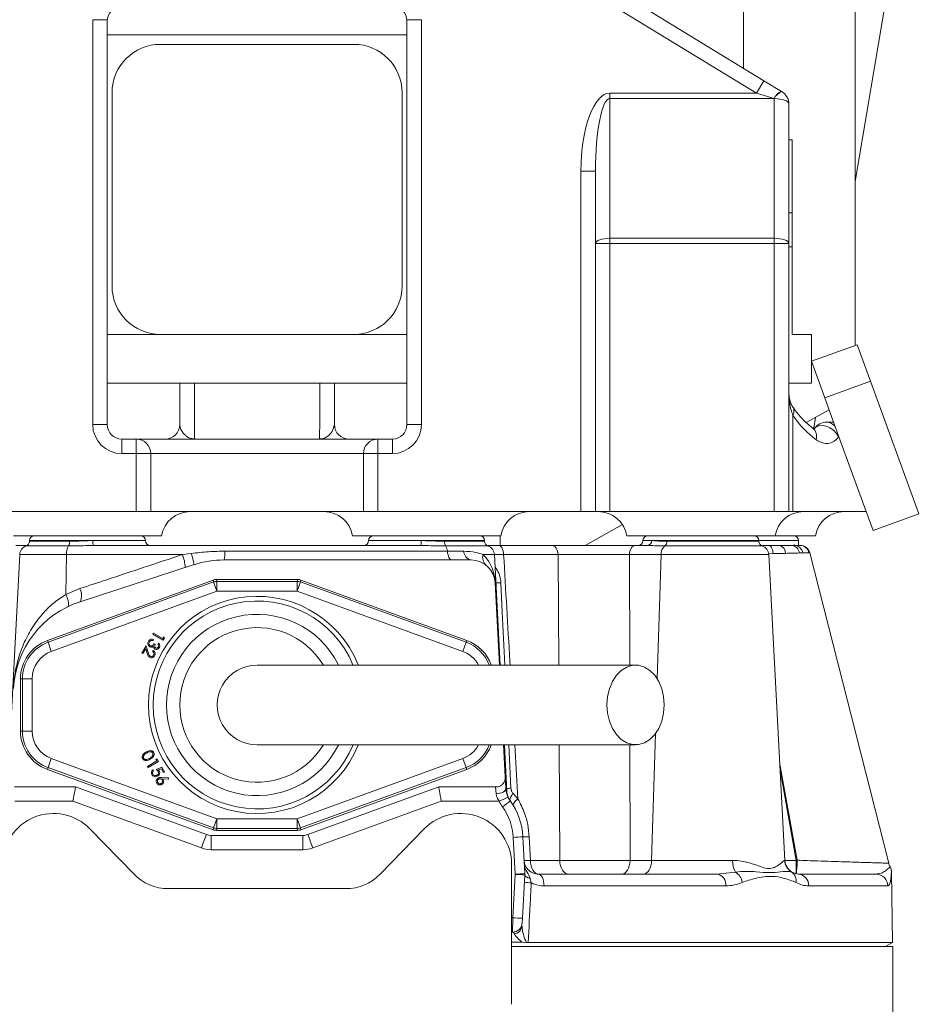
# Model space of a CAD drawing. Header units: millimetres. Extents: x 183 to 1625, y 82 to 1715.
# Tile 7 of 10: x 855 to 1043, y 979 to 1182. Entities that reach past the tile are written whole.
import ezdxf

# ---------------------------------------------------------------- set-up
doc = ezdxf.new("R2010")
doc.units = ezdxf.units.MM

msp = doc.modelspace()

# ---------------------------------------------------------------- linework, layer by layer
at = {"color": 7, "linetype": 'Continuous', "lineweight": 15}
for p, q in [((1027.44, 1149.02), (1058.7, 1335.25)), ((1027.44, 1295.89), (1027.44, 1115.09)), ((1004.3, 1172.44), (1004.3, 1254.17)), ((964.42, 1196.77), (1008.55, 1169.84)), ((1006.99, 1167.28), (962.86, 1194.2)), ((872.7, 1182.46), (869.7, 1182.46)), ((869.7, 1098.7), (869.7, 1182.46)), ((872.7, 1182.46), (872.7, 1098.7)), ((937.7, 1182.46), (934.7, 1182.46)), ((934.7, 1098.7), (934.7, 1182.46)), ((937.7, 1182.46), (937.7, 1098.7)), ((872.7, 1179.32), (934.7, 1179.32)), ((923.7, 1177.36), (883.7, 1177.36)), ((1008.55, 1169.84), (1006.99, 1167.28)), ((1012.21, 1167.62), (1008.55, 1169.84)), ((873.7, 1167.36), (873.7, 1127.36)), ((933.7, 1127.36), (933.7, 1167.36)), ((976.7, 1167.28), (976.7, 1166.17)), ((976.7, 1167.28), (1006.99, 1167.28)), ((1010.64, 1166.17), (1006.99, 1167.28)), ((1012.21, 1167.62), (1012.26, 1167.58)), ((976.7, 1166.17), (976.7, 1137.24)), ((1010.64, 1166.17), (976.7, 1166.17)), ((1010.7, 1166.13), (1010.64, 1166.17)), ((1010.7, 1137.24), (1010.7, 1166.13)), ((1013.7, 1165.02), (1013.7, 1136.13)), ((1014.36, 1157.6), (1013.7, 1157.6)), ((1014.36, 1157.6), (1014.36, 1142.51)), ((970.7, 1080.7), (970.7, 1151.13)), ((973.7, 1151.13), (970.7, 1151.13)), ((973.7, 1136.13), (973.7, 1151.13)), ((1013.7, 1142.51), (1014.36, 1142.51)), ((1014.36, 1135.49), (1014.36, 1142.51)), ((976.7, 1137.24), (976.7, 1136.13)), ((976.7, 1137.24), (1010.7, 1137.24)), ((1010.7, 1136.13), (1010.7, 1137.24)), ((976.7, 1136.13), (973.7, 1136.13)), ((973.7, 1080.7), (973.7, 1136.13)), ((1010.7, 1136.13), (976.7, 1136.13)), ((976.7, 1136.13), (976.7, 1080.7)), ((1013.7, 1136.13), (1010.7, 1136.13)), ((1010.7, 1080.7), (1010.7, 1136.13)), ((1013.7, 1136.13), (1013.7, 1080.7)), ((1013.7, 1135.49), (1014.36, 1135.49)), ((1014.36, 1117.36), (1014.36, 1135.49)), ((883.7, 1117.36), (872.7, 1117.36)), ((883.7, 1117.36), (923.7, 1117.36)), ((934.7, 1117.36), (923.7, 1117.36)), ((1018.38, 1117.36), (1014.36, 1117.36)), ((1018.38, 1107.3), (1018.38, 1117.36)), ((1027.84, 1115.23), (1018.38, 1111.79)), ((1027.84, 1115.23), (1030.59, 1107.67)), ((1018.38, 1111.79), (1021.14, 1104.23)), ((934.7, 1107.3), (872.7, 1107.3)), ((1018.38, 1107.3), (1013.7, 1107.3)), ((1030.59, 1107.67), (1021.14, 1104.23)), ((1030.59, 1107.67), (1040.57, 1080.26)), ((1021.14, 1104.23), (1022.97, 1099.2)), ((1014.55, 1100.6), (1014.55, 1080.7)), ((1022.04, 1101.75), (1017.31, 1099.13)), ((1018.87, 1097.96), (1019.24, 1100.2)), ((872.7, 1098.7), (869.7, 1098.7)), ((937.7, 1098.7), (934.7, 1098.7)), ((1021.51, 1099.2), (1022.97, 1099.2)), ((1021.69, 1099.2), (1021.67, 1099.2)), ((1022.97, 1099.2), (1023.3, 1098.3)), ((1023.3, 1098.3), (1024, 1096.37)), ((1024, 1096.37), (1024.06, 1096.2)), ((1024.06, 1096.2), (1024, 1096.2)), ((1029.7, 1080.7), (1024.06, 1096.2)), ((875.7, 1092.7), (875.7, 1095.7)), ((875.7, 1095.7), (878.7, 1095.7)), ((878.7, 1092.7), (878.7, 1095.7)), ((878.7, 1095.7), (928.7, 1095.7)), ((928.7, 1092.7), (928.7, 1095.7)), ((928.7, 1095.7), (931.7, 1095.7)), ((931.7, 1092.7), (931.7, 1095.7)), ((878.7, 1092.7), (875.7, 1092.7)), ((878.7, 1092.7), (881.7, 1092.7)), ((878.7, 1080.7), (878.7, 1092.7)), ((881.7, 1092.7), (881.7, 1080.7)), ((925.7, 1092.7), (881.7, 1092.7)), ((925.7, 1092.7), (928.7, 1092.7)), ((925.7, 1080.7), (925.7, 1092.7)), ((928.7, 1092.7), (928.7, 1080.7)), ((931.7, 1092.7), (928.7, 1092.7)), ((878.7, 1080.7), (836.7, 1080.7)), ((881.7, 1080.7), (878.7, 1080.7)), ((881.7, 1080.7), (925.7, 1080.7)), ((928.7, 1080.7), (925.7, 1080.7)), ((970.7, 1080.7), (928.7, 1080.7)), ((973.7, 1080.7), (970.7, 1080.7)), ((976.7, 1080.7), (973.7, 1080.7)), ((1010.7, 1080.7), (976.7, 1080.7)), ((1013.7, 1080.7), (1010.7, 1080.7)), ((1014.55, 1080.7), (1013.7, 1080.7)), ((1029.7, 1080.7), (1014.55, 1080.7)), ((1029.7, 1080.7), (1031.12, 1076.81)), ((1040.57, 1080.26), (1031.12, 1076.81)), ((979.29, 1078), (971.56, 1073.7)), ((883.95, 1075.7), (853.3, 1075.7)), ((954.1, 1075.7), (923.45, 1075.7)), ((954, 1073.7), (954, 1075.7)), ((1010.85, 1075.7), (980.2, 1075.7)), ((1019.2, 1075.7), (1010.85, 1075.7)), ((864.71, 1073.6), (855.95, 1073.6)), ((856.63, 1074.7), (856.63, 1074.55)), ((869.75, 1074.7), (856.63, 1074.7)), ((856.63, 1074.55), (864.92, 1074.55)), ((869.75, 1074.7), (875.68, 1074.7)), ((869.85, 1073.7), (937.55, 1073.7)), ((875.68, 1074.7), (880.63, 1074.7)), ((926.77, 1074.7), (937.65, 1074.7)), ((950.19, 1074.7), (937.65, 1074.7)), ((942.48, 1074.55), (950.77, 1074.55)), ((951.45, 1073.6), (942.69, 1073.6)), ((950.77, 1074.7), (950.19, 1074.7)), ((950.77, 1074.55), (950.77, 1074.7)), ((953.64, 1073.7), (964.68, 1073.7)), ((981.91, 1073.7), (984.48, 1073.7)), ((983.52, 1074.7), (985.33, 1074.7)), ((1007.52, 1074.7), (985.33, 1074.7)), ((1008.2, 1073.6), (988.07, 1073.6)), ((988.47, 1074.55), (1007.52, 1074.55)), ((1007.52, 1074.55), (1007.52, 1074.7)), ((1015.7, 1074.7), (1007.52, 1074.7)), ((1008.02, 1073.7), (1009.56, 1073.7)), ((1009.56, 1073.7), (1011.74, 1073.7)), ((1011.74, 1073.7), (1014.23, 1073.7)), ((1014.23, 1073.7), (1014.84, 1073.7)), ((1014.8, 1073.7), (1014.83, 1073.9)), ((1014.84, 1073.7), (1015.96, 1073.7)), ((1015.7, 1073.7), (1015.7, 1074.7)), ((854.59, 1071.81), (852.12, 1024.61)), ((864.29, 1071.81), (854.59, 1071.81)), ((864.29, 1071.81), (864.16, 1063.57)), ((888.24, 1071.81), (864.29, 1071.81)), ((888.24, 1071.81), (890.08, 1072.05)), ((897.01, 1072.5), (943.06, 1072.5)), ((943.06, 1072.5), (946.44, 1072.5)), ((952.81, 1071.81), (950.44, 1071.81)), ((954.7, 1071.81), (952.81, 1071.82)), ((954.01, 1048.95), (952.81, 1071.81)), ((965.97, 1071.81), (954.7, 1071.81)), ((966.1, 1048.95), (965.97, 1071.81)), ((987.27, 1071.81), (980.74, 1071.81)), ((980.74, 1071.81), (980.79, 1048.95)), ((987.27, 1071.81), (986.48, 1046.11)), ((1009.56, 1071.81), (987.27, 1071.81)), ((1010.46, 1072), (1009.51, 1071.97)), ((1012.87, 1008.55), (1009.56, 1071.81)), ((1013, 1072.06), (1010.46, 1072)), ((1016.59, 1072.16), (1015.89, 1072.14)), ((1018.02, 1072.2), (1017.88, 1072.19)), ((1034.36, 1007.98), (1018.02, 1072.2)), ((890.69, 1069.73), (867.1, 1062.06)), ((947.95, 1070.7), (896.87, 1070.7)), ((894.63, 1066.53), (860.31, 1054.04)), ((860.45, 1053.67), (894.7, 1066.14)), ((894.7, 1066.14), (894.63, 1066.53)), ((894.7, 1066.14), (895.38, 1064.26)), ((895.31, 1066.65), (895.38, 1066.26)), ((895.31, 1066.65), (912.09, 1066.65)), ((895.38, 1066.26), (912.02, 1066.26)), ((895.38, 1066.26), (895.38, 1064.26)), ((912.02, 1066.26), (912.09, 1066.65)), ((912.02, 1066.26), (912.02, 1064.26)), ((912.02, 1064.26), (912.7, 1066.14)), ((912.77, 1066.53), (912.7, 1066.14)), ((912.7, 1066.14), (946.95, 1053.67)), ((947.09, 1054.04), (912.77, 1066.53)), ((953.84, 1048.95), (952.95, 1065.97)), ((895.38, 1064.26), (861.13, 1051.79)), ((864.16, 1063.57), (867.03, 1064.76)), ((912.02, 1064.26), (895.38, 1064.26)), ((946.27, 1051.79), (912.02, 1064.26)), ((882.13, 1055.35), (882.25, 1055.56)), ((884.29, 1054.1), (882.13, 1055.35)), ((882.25, 1055.56), (884.21, 1054.43)), ((860.31, 1054.04), (860.45, 1053.67)), ((860.45, 1053.67), (861.13, 1051.79)), ((882.25, 1054.22), (882.13, 1054.01)), ((882.43, 1053.32), (882.63, 1053.21)), ((883.17, 1053.31), (883.3, 1053.53)), ((884.21, 1054.43), (884.4, 1054.77)), ((884.54, 1054.52), (884.29, 1054.1)), ((884.4, 1054.77), (884.54, 1054.52)), ((946.27, 1051.79), (946.95, 1053.67)), ((947.09, 1054.04), (946.95, 1053.67)), ((879.87, 1051.44), (880.72, 1052.91)), ((880.08, 1051.32), (879.87, 1051.44)), ((880.66, 1052.32), (880.08, 1051.32)), ((880.93, 1051.44), (880.66, 1052.32)), ((880.72, 1052.91), (881.14, 1051.57)), ((882.06, 1051.79), (882.18, 1052)), ((854.75, 1035.31), (854.75, 1046.1)), ((854.75, 1046.1), (855.15, 1046.1)), ((855.15, 1035.31), (855.15, 1046.1)), ((855.15, 1046.1), (857.15, 1046.1)), ((857.15, 1046.1), (857.15, 1035.31)), ((854.75, 1035.31), (855.15, 1035.31)), ((855.15, 1035.31), (857.15, 1035.31)), ((986.13, 1034.78), (985.32, 1008.55)), ((955.05, 1025.81), (954.7, 1032.45)), ((954.73, 1032.45), (955.08, 1025.81)), ((955.38, 1022.71), (954.87, 1032.45)), ((955.77, 1032.45), (956.22, 1023.46)), ((957, 1032.45), (957.66, 1021.27)), ((966.31, 1008.55), (966.19, 1032.45)), ((980.82, 1032.45), (980.86, 1008.55)), ((860.45, 1027.74), (861.13, 1029.62)), ((861.13, 1029.62), (895.38, 1017.15)), ((881.01, 1028), (882.97, 1029.12)), ((883.3, 1029.03), (881.14, 1027.78)), ((882.97, 1029.12), (882.77, 1029.46)), ((882.77, 1029.46), (883.06, 1029.46)), ((883.06, 1029.46), (883.3, 1029.03)), ((912.02, 1017.15), (946.27, 1029.62)), ((946.27, 1029.62), (946.95, 1027.74)), ((860.31, 1027.37), (860.45, 1027.74)), ((860.31, 1027.37), (894.63, 1014.88)), ((894.7, 1015.27), (860.45, 1027.74)), ((881.14, 1027.78), (881.01, 1028)), ((882.13, 1027.28), (882.26, 1027.06)), ((882.82, 1027.38), (884.01, 1027.8)), ((883.9, 1027.52), (883.25, 1027.29)), ((884.35, 1026.75), (883.9, 1027.52)), ((884.01, 1027.8), (884.55, 1026.87)), ((884.55, 1026.87), (884.35, 1026.75)), ((946.95, 1027.74), (912.7, 1015.27)), ((912.77, 1014.88), (947.09, 1027.37)), ((947.09, 1027.37), (946.95, 1027.74)), ((1011.83, 1028.47), (1015.4, 1008.58)), ((1015.21, 1008.54), (1011.89, 1027.26)), ((883.99, 1025.7), (885.35, 1025.61)), ((885.34, 1025.36), (884.11, 1025.44)), ((885.35, 1025.61), (885.34, 1025.36)), ((955.05, 1025.81), (955.17, 1023.48)), ((955.08, 1025.75), (955.2, 1023.48)), ((866.13, 1023.74), (853.53, 1023.74)), ((893.2, 1013.89), (866.13, 1023.74)), ((941.27, 1023.74), (914.2, 1013.89)), ((953.48, 1023.74), (941.27, 1023.74)), ((953.18, 1022.32), (953.05, 1023.74)), ((865.6, 1020.79), (853.6, 1020.79)), ((892.18, 1011.12), (865.6, 1020.79)), ((941.79, 1020.79), (915.22, 1011.12)), ((953.8, 1020.79), (941.79, 1020.79)), ((956.69, 1022.41), (957.66, 1021.27)), ((894.7, 1015.27), (895.38, 1017.15)), ((895.38, 1017.15), (912.02, 1017.15)), ((895.38, 1017.15), (895.38, 1015.15)), ((912.02, 1017.15), (912.7, 1015.27)), ((912.02, 1017.15), (912.02, 1015.15)), ((878.18, 1005.74), (869.13, 1015.06)), ((894.63, 1014.88), (894.7, 1015.27)), ((895.38, 1015.15), (895.31, 1014.76)), ((912.09, 1014.76), (895.31, 1014.76)), ((912.02, 1015.15), (895.38, 1015.15)), ((912.09, 1014.76), (912.02, 1015.15)), ((912.7, 1015.27), (912.77, 1014.88)), ((938.27, 1015.06), (929.22, 1005.74)), ((913.17, 1013.7), (894.23, 1013.7)), ((894.23, 1013.7), (894.23, 1010.76)), ((913.17, 1013.7), (913.17, 1010.76)), ((957.08, 1005.7), (956.68, 1013.3)), ((958.68, 1013.44), (959.08, 1005.84)), ((959.98, 1013.44), (960.24, 1008.55)), ((913.17, 1010.76), (894.23, 1010.76)), ((960.24, 1008.55), (966.31, 1008.55)), ((980.86, 1008.55), (985.32, 1008.55)), ((985.32, 1008.55), (1002.09, 1008.55)), ((1012.83, 1008.55), (1012.87, 1008.55)), ((1012.92, 1008.54), (1015.21, 1008.54)), ((956.36, 980.64), (956.36, 1007.72)), ((956.61, 996.65), (957.08, 1005.64)), ((959.08, 1005.57), (958.61, 996.58)), ((960.22, 1004.79), (960.42, 1003.9)), ((961.93, 1005.7), (998.84, 1005.7)), ((998.84, 1005.7), (1002.65, 1006.12)), ((1014.3, 1006.12), (1014.72, 1005.99)), ((1014.72, 1005.99), (1015.64, 1005.7)), ((1015.64, 1005.7), (1031.71, 1005.7)), ((1035.18, 991.56), (1034.93, 1006.13)), ((922.03, 1002.7), (885.37, 1002.7)), ((1000.69, 1003.25), (963.06, 1003.25)), ((1034.2, 1003.25), (1017.81, 1003.25)), ((956.36, 996.65), (956.61, 996.65)), ((956.56, 993.7), (956.61, 996.65)), ((958.61, 996.58), (958.56, 995.6)), ((956.56, 993.7), (956.36, 993.7)), ((956.36, 991.66), (958.46, 991.66)), ((1035.2, 990.7), (956.36, 990.7)), ((959.36, 991.59), (958.46, 991.66)), ((959.78, 991.56), (1035.18, 991.56)), ((1033.7, 990.7), (1035.18, 991.56)), ((1035.2, 962.7), (1035.2, 990.7))]:
    msp.add_line(p, q, dxfattribs=at)
at = {"color": 7, "linetype": 'Continuous', "lineweight": 15, "flags": 128}
for points in [[(1013.7, 1165.02), (1013.64, 1165.24), (1013.47, 1165.45), (1013.19, 1165.64), (1012.82, 1165.81), (1012.37, 1165.95), (1011.85, 1166.05), (1011.28, 1166.11), (1010.7, 1166.13)], [(973.7, 1136.13), (973.76, 1136.34), (973.93, 1136.55), (974.21, 1136.75), (974.58, 1136.91), (975.03, 1137.05), (975.55, 1137.16), (976.11, 1137.22), (976.7, 1137.24)], [(1013.7, 1136.13), (1013.64, 1136.34), (1013.47, 1136.55), (1013.19, 1136.75), (1012.82, 1136.91), (1012.37, 1137.05), (1011.85, 1137.16), (1011.28, 1137.22), (1010.7, 1137.24)], [(1024, 1096.2), (1023.57, 1096.89), (1022.96, 1097.52), (1022.21, 1098.03), (1021.41, 1098.37), (1020.61, 1098.52), (1019.89, 1098.46), (1019.32, 1098.19), (1019.04, 1097.9)], [(954.7, 1071.81), (954.67, 1072.18), (954.6, 1072.54), (954.5, 1072.87), (954.37, 1073.16), (954.21, 1073.39), (954.03, 1073.56), (953.84, 1073.67), (953.64, 1073.7)], [(965.97, 1071.81), (965.93, 1072.18), (965.85, 1072.54), (965.73, 1072.87), (965.57, 1073.16), (965.38, 1073.39), (965.16, 1073.56), (964.92, 1073.67), (964.68, 1073.7)], [(980.74, 1071.81), (980.77, 1072.18), (980.84, 1072.54), (980.95, 1072.87), (981.1, 1073.16), (981.28, 1073.39), (981.47, 1073.56), (981.69, 1073.67), (981.91, 1073.7)], [(1009.56, 1073.7), (1009.72, 1073.67), (1009.88, 1073.58), (1010.02, 1073.43), (1010.15, 1073.22), (1010.27, 1072.96), (1010.36, 1072.67), (1010.42, 1072.34), (1010.46, 1072)], [(943.91, 1070.7), (943.78, 1070.74), (943.64, 1070.83), (943.52, 1070.98), (943.4, 1071.19), (943.29, 1071.46), (943.2, 1071.77), (943.12, 1072.12), (943.06, 1072.5)], [(952.98, 1065.97), (953.29, 1059.97), (953.87, 1048.95)], [(954.13, 1065.96), (954.42, 1059.97), (954.96, 1048.95)], [(864.54, 1061.03), (864.64, 1061.13), (864.7, 1061.31), (864.71, 1061.56), (864.68, 1061.87), (864.61, 1062.24), (864.5, 1062.66), (864.34, 1063.11), (864.16, 1063.57)], [(987.93, 1040.7), (987.8, 1038.99), (987.42, 1037.35), (986.8, 1035.86), (985.97, 1034.57), (984.97, 1033.56), (983.84, 1032.86), (982.63, 1032.5), (981.39, 1032.5), (980.18, 1032.86), (979.05, 1033.56), (978.04, 1034.57), (977.22, 1035.86), (976.6, 1037.35), (976.21, 1038.99), (976.08, 1040.7), (976.21, 1042.42), (976.6, 1044.06), (977.22, 1045.55), (978.04, 1046.84), (979.05, 1047.85), (980.18, 1048.55), (981.39, 1048.91), (982.63, 1048.91), (983.84, 1048.55), (984.97, 1047.85), (985.97, 1046.84), (986.8, 1045.55), (987.42, 1044.06), (987.8, 1042.42), (987.93, 1040.7)], [(955.01, 1025.34), (955.03, 1025.44), (955.05, 1025.84)], [(955.17, 1023.48), (955.15, 1023.27), (955.04, 1023.06), (954.86, 1022.87), (954.61, 1022.69), (954.3, 1022.54), (953.95, 1022.43), (953.57, 1022.35), (953.18, 1022.32)], [(956.1, 1020.83), (956.04, 1020.96), (956.01, 1021.11), (956.03, 1021.29), (956.09, 1021.49), (956.18, 1021.7), (956.32, 1021.93), (956.49, 1022.17), (956.69, 1022.41)], [(956.71, 1019.89), (956.68, 1020), (956.7, 1020.13), (956.75, 1020.28), (956.86, 1020.45), (957, 1020.64), (957.19, 1020.84), (957.41, 1021.05), (957.66, 1021.27)], [(960.24, 1008.55), (960.28, 1007.99), (960.39, 1007.45), (960.55, 1006.96), (960.76, 1006.53), (961.02, 1006.18), (961.3, 1005.92), (961.61, 1005.76), (961.93, 1005.7)], [(968.19, 1005.7), (967.83, 1005.76), (967.49, 1005.92), (967.17, 1006.18), (966.89, 1006.53), (966.66, 1006.96), (966.48, 1007.45), (966.36, 1007.99), (966.31, 1008.55)], [(979.1, 1005.7), (979.43, 1005.76), (979.76, 1005.92), (980.05, 1006.18), (980.32, 1006.53), (980.53, 1006.96), (980.7, 1007.45), (980.81, 1007.99), (980.86, 1008.55)], [(983.56, 1005.7), (983.9, 1005.76), (984.22, 1005.92), (984.51, 1006.18), (984.78, 1006.53), (985, 1006.96), (985.16, 1007.45), (985.28, 1007.99), (985.32, 1008.55)], [(959.08, 1005.57), (959.09, 1005.47), (959.15, 1005.36), (959.24, 1005.25), (959.37, 1005.15), (959.54, 1005.05), (959.74, 1004.95), (959.96, 1004.87), (960.22, 1004.79)], [(961.93, 1005.7), (962.15, 1005.66), (962.36, 1005.52), (962.55, 1005.29), (962.72, 1004.99), (962.87, 1004.62), (962.97, 1004.19), (963.04, 1003.73), (963.06, 1003.25)]]:
    msp.add_lwpolyline(points, dxfattribs=at)
at = {"color": 7, "linetype": 'Continuous', "lineweight": 15}
for centre, radius, start, end in [((875.7, 1182.2), 3, 90, 180), ((931.7, 1182.2), 3, 0, 90), ((883.7, 1167.36), 10, 90, 180), ((923.7, 1167.36), 10, 0, 90), ((1013.1, 1165.09), 2.68, 109.4204, 156.1897), ((1013.15, 1165.05), 2.68, 109.4204, 156.1897), ((1010.7, 1165.02), 3, 0, 58.6168), ((883.7, 1127.36), 10, 180, 270), ((923.7, 1127.36), 10, 270, 0), ((1013.08, 1101.44), 1.69, 330.3818, 31.2659), ((875.7, 1098.7), 6, 180, 270), ((875.7, 1098.7), 3, 180, 270), ((884.7, 1098.7), 3, 270, 0), ((922.7, 1098.7), 3, 180, 270), ((931.7, 1098.7), 6, 270, 0), ((931.7, 1098.7), 3, 270, 0), ((1017.17, 1096.28), 2.26, 342.5315, 50.1927), ((1021.51, 1096.2), 3, 90, 145.7179), ((1021.46, 1096.9), 2.31, 37.3021, 88.7292), ((1020.39, 1096.2), 3.61, 359.9998, 2.6361), ((878.7, 1092.7), 3, 0, 90), ((928.7, 1092.7), 3, 90, 180), ((889.87, 1074.7), 6, 90, 170.4059), ((917.53, 1074.7), 6, 9.5941, 90), ((960.01, 1074.7), 6, 90, 170.4059), ((974.28, 1074.7), 6, 9.5941, 90), ((1016.76, 1074.7), 6, 90, 170.4059), ((1025.12, 1074.7), 6, 90, 170.4059), ((857.63, 1074.7), 1, 90, 180), ((879.63, 1074.7), 1, 0, 90), ((927.77, 1074.7), 1, 90, 180), ((949.77, 1074.7), 1, 0, 90), ((984.52, 1074.7), 1, 90, 180), ((1006.52, 1074.7), 1, 0, 90), ((1014.7, 1074.7), 1, 0, 90), ((856.59, 1071.7), 2, 108.6964, 177), ((855.63, 1074.55), 1, 288.6964, 0), ((867.45, 1072.01), 3.17, 149.9513, 183.6922), ((863.27, 1074.41), 1.65, 330.4006, 4.6034), ((872.49, 1074.46), 2.75, 174.8227, 195.8977), ((881.63, 1074.7), 1, 180, 270), ((925.77, 1074.7), 1, 270, 0), ((934.91, 1074.46), 2.75, 344.1023, 5.1773), ((944.13, 1074.41), 1.65, 175.3966, 209.5994), ((940.85, 1072.37), 2.21, 3.4898, 33.71), ((951.77, 1074.55), 1, 180, 251.3036), ((950.81, 1071.7), 2, 3, 71.3036), ((982.52, 1074.7), 1, 270, 0), ((984.4, 1074.64), 0.934, 275.0247, 4.2678), ((989.41, 1071.93), 2.14, 128.8149, 183.1711), ((987.37, 1074.45), 1.1, 309.2809, 4.9968), ((1008.52, 1074.55), 1, 180, 251.3036), ((1007.56, 1071.7), 2, 3, 71.3036), ((1011.39, 1072.13), 1.61, 357.6014, 77.3667), ((1014.11, 1071.92), 1.79, 7.0329, 86.1797), ((1014.77, 1071.86), 1.85, 9.4217, 87.639), ((1015.95, 1071.72), 1.98, 13.8106, 89.8044), ((1016.08, 1071.7), 2, 14.2754, 90), ((881.87, 1069.07), 6.93, 0.3516, 23.2721), ((878.92, 1067.88), 11.91, 8.9132, 20.512), ((889.88, 1072.17), 7.14, 348.1488, 2.6798), ((948.42, 1072.64), 1.99, 183.7915, 256.5264), ((952.52, 1071.22), 2.16, 164.0518, 227.7296), ((896.87, 1050.7), 20, 90, 108), ((947.95, 1065.7), 5, 3, 90), ((895.38, 1064.26), 2, 90.007, 109.993), ((912.02, 1064.26), 2, 70.007, 89.993), ((952.96, 1066.18), 0.218, 266.2135, 273.7865), ((953.44, 1083.46), 17.52, 268.9406, 272.2574), ((864.36, 1063.34), 3.02, 334.9594, 27.9351), ((873.28, 1043.04), 20, 108, 177), ((903.7, 1040.7), 22.47, 21.7092, 338.2878), ((903.7, 1040.7), 21.5, 22.7256, 180), ((903.7, 1040.7), 18.75, 26.2842, 180), ((903.7, 1040.7), 16, 31.3375, 180), ((863.2, 1046.1), 8.45, 110, 180), ((863.2, 1046.1), 8.05, 110, 180), ((944.2, 1046.1), 8.05, 20.8997, 70), ((944.2, 1046.1), 8.45, 19.8745, 70), ((863.2, 1046.1), 6.05, 110, 180), ((944.2, 1046.1), 6.05, 28.6342, 70), ((903.7, 1040.7), 8.25, 90, 270.0653), ((903.7, 1040.7), 21.5, 180, 337.3513), ((903.7, 1040.7), 18.75, 180, 333.7335), ((903.7, 1040.7), 16, 180, 328.5762), ((863.2, 1035.31), 8.45, 180, 250), ((863.2, 1035.31), 8.05, 180, 250), ((863.2, 1035.31), 6.05, 180, 250), ((944.2, 1035.31), 6.05, 290, 331.4391), ((944.2, 1035.31), 8.05, 290, 339.1525), ((944.2, 1035.31), 8.45, 290, 340.1255), ((955.66, 1040.35), 16.9, 268.9408, 271.9015), ((941.02, 1049.95), 31.84, 293.6785, 297.3046), ((960.17, 1023.7), 7, 204.5889, 215.4995), ((934.16, 1048.99), 35.69, 304.6835, 307.9273), ((960.17, 1023.74), 5, 204.5889, 215.4995), ((944.7, 1012.7), 14, 3, 35.4995), ((944.7, 1012.67), 12, 3, 35.4995), ((861.57, 1007.72), 10.53, 44.1798, 180), ((945.83, 1007.72), 10.53, 0, 135.8202), ((895.38, 1017.15), 2, 250.007, 269.993), ((912.02, 1017.15), 2, 270.007, 289.993), ((1007.9, 969.78), 122.88, 158.9643, 160.3403), ((894.23, 1016.7), 3, 250, 270), ((913.17, 1016.7), 3, 270, 290), ((799.5, 969.78), 122.88, 19.6597, 21.0357), ((955.68, 1042.03), 28.75, 272.0024, 275.9927), ((959.33, 1021.83), 8.42, 265.5593, 274.4407), ((894.23, 1016.76), 6, 250, 270), ((913.17, 1016.76), 6, 270, 290), ((959.59, 1016.93), 8.4, 265.5614, 274.4386), ((1007.08, 1008.42), 5, 178.5076, 207.4265), ((1015.82, 1008.7), 3, 182.9639, 239.5235), ((1015.87, 1008.7), 3, 183, 247.297), ((1005.23, 1007.88), 10.19, 347.6511, 3.9074), ((921.15, 1007.86), 94.06, 358.6877, 0.4172), ((1005.58, 1062.98), 55.28, 280.0275, 280.2273), ((1037.27, 1008.7), 3, 194.0242, 208.4096), ((885.37, 1012.73), 10.03, 224.1798, 270), ((922.03, 1012.73), 10.03, 270, 315.8202), ((956.08, 1034.43), 28.75, 272.0024, 275.9927), ((956.58, 1005.67), 0.5, 357, 3), ((959.08, 1034.26), 28.68, 266.003, 269.9958), ((956.58, 1005.7), 2.5, 357, 3), ((998.47, 1003.5), 2.24, 353.5324, 80.3407), ((1001.01, 1003.46), 3.12, 9.9525, 58.3321), ((1013.09, 1004.39), 2.11, 349.3942, 54.9824), ((1015.47, 1003.36), 2.35, 357.1815, 85.8066), ((1031.71, 1003.21), 2.49, 0.8251, 89.832), ((960.5, 1010.41), 6.51, 256.6814, 269.2757), ((958.61, 1025.27), 28.68, 266.003, 269.9958), ((956.56, 995.7), 2, 270, 357), ((956.7, 995.15), 1.83, 276.7669, 354.4534), ((903.7, 980.64), 52.66, 357.9714, 0)]:
    msp.add_arc(centre, radius, start, end, dxfattribs=at)
for centre, major_axis, ratio, start_param, end_param in [((976.7, 1151.13), (0, -16.16), 0.371391, 3.141593, 4.712389), ((976.7, 1151.13), (0, 15.04), 0.199451, 0, 1.570796), ((1027.67, 1120.7), (0, 28), 0.673077, 2.371547, 2.682763), ((895.31, 1064.65), (0.35, -1.97), 0.999647, 2.96712, 3.316065), ((912.09, 1064.65), (-0.35, -1.97), 0.999647, 2.96712, 3.316065), ((865.6, 1020.74), (0.53, 3), 0.002985, 0, 1.553869), ((941.79, 1020.74), (-0.53, 3), 0.002985, 4.729316, 6.283185), ((895.31, 1016.76), (0.35, 1.97), 0.999647, 2.96712, 3.316065), ((912.09, 1016.76), (-0.35, 1.97), 0.999647, 2.96712, 3.316065)]:
    msp.add_ellipse(centre, major_axis=major_axis, ratio=ratio, start_param=start_param, end_param=end_param, dxfattribs=at)
for points, knots in [([(887.7, 1098.7), (887.7, 1100.1), (887.7, 1102.55), (887.7, 1105.62), (887.7, 1107.17), (887.7, 1107.3)], [0, 0, 0, 0, 0.547288, 0.962179, 1, 1, 1, 1]), ([(890.73, 1107.3), (890.73, 1107.15), (890.74, 1105.77), (890.74, 1103.49), (890.75, 1100.61), (890.75, 1098.34), (890.76, 1096.55), (890.76, 1096.01), (890.76, 1095.73)], [0, 0, 0, 0, 0.0229794, 0.2102223, 0.4028977, 0.5900969, 0.7827274, 1, 1, 1, 1]), ([(916.64, 1095.73), (916.64, 1096.1), (916.64, 1096.73), (916.65, 1098.82), (916.65, 1101.22), (916.66, 1104.06), (916.66, 1106.25), (916.67, 1107.3)], [0, 0, 0, 0, 0.263807, 0.451031, 0.643685, 0.830915, 1, 1, 1, 1]), ([(919.7, 1107.3), (919.7, 1107.21), (919.7, 1105.66), (919.7, 1102.58), (919.7, 1100.1), (919.7, 1098.7)], [0, 0, 0, 0, 0.0261971, 0.4529427, 1, 1, 1, 1]), ([(1014.55, 1100.6), (1014.4, 1101.02), (1014.01, 1102.09), (1013.75, 1103.97), (1013.72, 1105.46), (1013.7, 1106.22)], [0, 0, 0, 0, 0.2428819, 0.6177562, 1, 1, 1, 1]), ([(1014.53, 1102.32), (1014.38, 1102.57), (1014.1, 1103.05), (1013.83, 1104.12), (1013.7, 1105.18), (1013.71, 1105.96), (1013.72, 1106.23)], [0, 0, 0, 0, 0.276291, 0.539845, 0.835513, 1, 1, 1, 1]), ([(1018.61, 1098.02), (1018.36, 1098.21), (1017.6, 1098.79), (1016.39, 1099.95), (1015.29, 1101.24), (1014.69, 1102.08), (1014.53, 1102.31)], [0, 0, 0, 0, 0.180221, 0.531859, 0.870751, 1, 1, 1, 1]), ([(887.7, 1098.7), (887.74, 1098.42), (887.81, 1097.84), (888.28, 1097.08), (888.78, 1096.52), (889.25, 1096.17), (889.59, 1095.98), (889.85, 1095.88), (890.04, 1095.82), (890.18, 1095.78), (890.29, 1095.76), (890.4, 1095.75), (890.48, 1095.74), (890.57, 1095.73), (890.64, 1095.73), (890.7, 1095.73), (890.74, 1095.73), (890.76, 1095.73)], [0, 0, 0, 0, 0.196854, 0.393921, 0.592198, 0.724408, 0.812714, 0.871741, 0.91131, 0.937989, 0.956151, 0.968698, 0.981186, 0.987671, 0.99248, 0.99619, 1, 1, 1, 1]), ([(916.64, 1095.73), (916.66, 1095.73), (916.7, 1095.73), (916.76, 1095.73), (916.83, 1095.73), (917.01, 1095.74), (917.19, 1095.78), (917.69, 1095.9), (918.38, 1096.29), (919.36, 1097.21), (919.58, 1098.2), (919.7, 1098.7)], [0, 0, 0, 0, 0.003785, 0.008068, 0.011426, 0.019311, 0.058077, 0.102031, 0.314872, 0.651929, 1, 1, 1, 1]), ([(1019.01, 1097.8), (1019.01, 1097.8), (1019.01, 1097.8), (1018.82, 1097.86), (1018.64, 1098.01), (1018.6, 1098.03)], [0, 0, 0, 0, 0.3723942, 0.8761891, 1, 1, 1, 1]), ([(1024, 1096.2), (1023.88, 1096.04), (1023.45, 1095.47), (1022.42, 1094.82), (1020.91, 1094.68), (1019.87, 1095.29), (1019.32, 1095.6)], [0, 0, 0, 0, 0.092088, 0.330683, 0.654122, 1, 1, 1, 1]), ([(853.76, 1073.7), (854.42, 1073.7), (855.28, 1073.7), (855.97, 1073.7), (856.13, 1073.7)], [0, 0, 0, 0, 0.771652, 1, 1, 1, 1]), ([(869.85, 1073.7), (868.44, 1073.66), (866.7, 1073.61), (865.03, 1073.6), (864.71, 1073.6)], [0, 0, 0, 0, 0.806011, 1, 1, 1, 1]), ([(864.92, 1074.55), (865.22, 1074.55), (866.14, 1074.56), (867.76, 1074.65), (869.08, 1074.69), (869.75, 1074.7)], [0, 0, 0, 0, 0.191594, 0.590299, 1, 1, 1, 1]), ([(942.69, 1073.6), (942.37, 1073.6), (940.7, 1073.61), (938.96, 1073.66), (937.55, 1073.7)], [0, 0, 0, 0, 0.193989, 1, 1, 1, 1]), ([(937.65, 1074.7), (938.3, 1074.69), (939.62, 1074.65), (941.24, 1074.56), (942.18, 1074.55), (942.48, 1074.55)], [0, 0, 0, 0, 0.3986086, 0.8084059, 1, 1, 1, 1]), ([(951.27, 1073.7), (951.46, 1073.7), (952.16, 1073.7), (953.02, 1073.7), (953.64, 1073.7)], [0, 0, 0, 0, 0.276624, 1, 1, 1, 1]), ([(964.68, 1073.7), (965.31, 1073.7), (966.56, 1073.7), (968.71, 1073.7), (970.98, 1073.7), (973.33, 1073.7), (975.69, 1073.7), (977.95, 1073.7), (980.06, 1073.7), (981.29, 1073.7), (981.91, 1073.7)], [0, 0, 0, 0, 0.126969, 0.253936, 0.380912, 0.507886, 0.634741, 0.761596, 0.880797, 1, 1, 1, 1]), ([(988.07, 1073.6), (987.87, 1073.6), (986.54, 1073.61), (985.42, 1073.66), (984.48, 1073.7)], [0, 0, 0, 0, 0.1517567, 1, 1, 1, 1]), ([(985.33, 1074.7), (985.7, 1074.69), (986.44, 1074.65), (987.57, 1074.55), (988.29, 1074.55), (988.47, 1074.55)], [0, 0, 0, 0, 0.419388, 0.850454, 1, 1, 1, 1]), ([(867.03, 1064.76), (868.87, 1065.37), (873.27, 1066.83), (880.34, 1069.18), (885.6, 1070.93), (888.24, 1071.81)], [0, 0, 0, 0, 0.263934, 0.631316, 1, 1, 1, 1]), ([(890.08, 1072.05), (891.27, 1072.19), (893.58, 1072.45), (895.9, 1072.49), (897.01, 1072.5)], [0, 0, 0, 0, 0.520507, 1, 1, 1, 1]), ([(946.44, 1072.5), (947.31, 1072.46), (948.84, 1072.37), (949.96, 1071.98), (950.44, 1071.81)], [0, 0, 0, 0, 0.5724951, 1, 1, 1, 1]), ([(950.44, 1071.81), (950.86, 1071.34), (951.71, 1070.41), (952.45, 1068.78), (952.8, 1067.49), (952.94, 1066.5), (952.97, 1066.12), (952.98, 1065.97)], [0, 0, 0, 0, 0.30796, 0.616244, 0.872545, 0.947011, 1, 1, 1, 1]), ([(954.7, 1071.81), (955.13, 1064.46), (955.57, 1056.84), (956.02, 1049.22), (956.04, 1048.95)], [0, 0, 0, 0, 0.965053, 1, 1, 1, 1]), ([(980.74, 1071.81), (979.64, 1071.82), (977.39, 1071.83), (973.38, 1071.84), (969.32, 1071.83), (967.08, 1071.82), (965.97, 1071.81)], [0, 0, 0, 0, 0.2385, 0.492165, 0.746068, 1, 1, 1, 1]), ([(1015.89, 1072.14), (1015.48, 1072.13), (1014.64, 1072.11), (1013.55, 1072.08), (1013, 1072.06)], [0, 0, 0, 0, 0.493751, 1, 1, 1, 1]), ([(1017.88, 1072.19), (1017.75, 1072.19), (1017.49, 1072.18), (1016.89, 1072.17), (1016.59, 1072.16)], [0, 0, 0, 0, 0.4937962, 1, 1, 1, 1]), ([(952.95, 1069.2), (953.21, 1068.81), (953.76, 1068.01), (954.07, 1066.8), (954.12, 1066.1), (954.13, 1065.96)], [0, 0, 0, 0, 0.424848, 0.876781, 1, 1, 1, 1]), ([(853.28, 1044.09), (853.29, 1044.36), (853.34, 1045.15), (853.51, 1046.58), (853.8, 1048.3), (854.41, 1050.76), (855.47, 1053.66), (857.24, 1056.94), (859.32, 1059.66), (861.63, 1061.92), (863.31, 1063.02), (864.16, 1063.57)], [0, 0, 0, 0, 0.031907, 0.090221, 0.175728, 0.261403, 0.435989, 0.596889, 0.761202, 0.878979, 1, 1, 1, 1]), ([(881.49, 1052.74), (881.39, 1052.81), (881.19, 1052.97), (881.07, 1053.3), (881.09, 1053.62), (881.17, 1053.79), (881.21, 1053.88)], [0, 0, 0, 0, 0.279408, 0.55895, 0.779365, 1, 1, 1, 1]), ([(881.21, 1053.88), (881.28, 1053.97), (881.41, 1054.16), (881.71, 1054.29), (882, 1054.3), (882.17, 1054.25), (882.25, 1054.22)], [0, 0, 0, 0, 0.279878, 0.559017, 0.779262, 1, 1, 1, 1]), ([(881.42, 1053.75), (881.38, 1053.68), (881.31, 1053.52), (881.33, 1053.28), (881.43, 1053.08), (881.54, 1053), (881.59, 1052.96)], [0, 0, 0, 0, 0.280276, 0.559665, 0.779938, 1, 1, 1, 1]), ([(881.74, 1054.03), (881.66, 1053.99), (881.53, 1053.93), (881.45, 1053.81), (881.42, 1053.75)], [0, 0, 0, 0, 0.558686, 1, 1, 1, 1]), ([(881.59, 1052.96), (881.65, 1052.94), (881.77, 1052.88), (881.96, 1052.9), (882.22, 1053.01), (882.34, 1053.19), (882.43, 1053.32)], [0, 0, 0, 0, 0.186626, 0.373495, 0.560266, 1, 1, 1, 1]), ([(882.13, 1054.01), (882.06, 1054.03), (881.93, 1054.06), (881.79, 1054.04), (881.74, 1054.03)], [0, 0, 0, 0, 0.560724, 1, 1, 1, 1]), ([(882.63, 1053.21), (882.6, 1053.14), (882.53, 1053.01), (882.51, 1052.8), (882.56, 1052.61), (882.65, 1052.53), (882.7, 1052.5)], [0, 0, 0, 0, 0.280966, 0.561337, 0.780714, 1, 1, 1, 1]), ([(883.28, 1052.69), (883.3, 1052.75), (883.35, 1052.86), (883.33, 1053.1), (883.23, 1053.23), (883.17, 1053.31)], [0, 0, 0, 0, 0.280192, 0.559719, 1, 1, 1, 1]), ([(883.3, 1053.53), (883.37, 1053.45), (883.5, 1053.31), (883.59, 1053.04), (883.59, 1052.78), (883.52, 1052.64), (883.49, 1052.57)], [0, 0, 0, 0, 0.280362, 0.559816, 0.77984, 1, 1, 1, 1]), ([(881.46, 1050.56), (881.38, 1050.62), (881.22, 1050.74), (881.06, 1051.06), (880.98, 1051.3), (880.93, 1051.44)], [0, 0, 0, 0, 0.279365, 0.559189, 1, 1, 1, 1]), ([(881.14, 1051.57), (881.19, 1051.4), (881.26, 1051.17), (881.41, 1050.89), (881.52, 1050.81), (881.58, 1050.77)], [0, 0, 0, 0, 0.5606738, 0.7804406, 1, 1, 1, 1]), ([(881.95, 1052.66), (881.86, 1052.65), (881.7, 1052.64), (881.55, 1052.71), (881.49, 1052.74)], [0, 0, 0, 0, 0.5595069, 1, 1, 1, 1]), ([(882.29, 1052.8), (882.23, 1052.77), (882.13, 1052.7), (882.01, 1052.67), (881.95, 1052.66)], [0, 0, 0, 0, 0.559828, 1, 1, 1, 1]), ([(882.3, 1050.99), (882.33, 1051.07), (882.4, 1051.23), (882.35, 1051.48), (882.22, 1051.67), (882.11, 1051.75), (882.06, 1051.79)], [0, 0, 0, 0, 0.279403, 0.558604, 0.779032, 1, 1, 1, 1]), ([(882.18, 1052), (882.28, 1051.92), (882.48, 1051.77), (882.61, 1051.44), (882.62, 1051.12), (882.54, 1050.94), (882.5, 1050.85)], [0, 0, 0, 0, 0.280005, 0.559528, 0.779644, 1, 1, 1, 1]), ([(882.57, 1052.27), (882.52, 1052.3), (882.42, 1052.37), (882.31, 1052.56), (882.29, 1052.71), (882.29, 1052.8)], [0, 0, 0, 0, 0.280295, 0.560439, 1, 1, 1, 1]), ([(883.49, 1052.57), (883.43, 1052.49), (883.31, 1052.33), (883.05, 1052.2), (882.79, 1052.18), (882.64, 1052.24), (882.57, 1052.27)], [0, 0, 0, 0, 0.280006, 0.559821, 0.780055, 1, 1, 1, 1]), ([(882.7, 1052.5), (882.76, 1052.47), (882.88, 1052.43), (883.06, 1052.47), (883.19, 1052.57), (883.25, 1052.65), (883.28, 1052.69)], [0, 0, 0, 0, 0.278706, 0.55861, 0.779106, 1, 1, 1, 1]), ([(882.5, 1050.85), (882.43, 1050.76), (882.3, 1050.58), (882, 1050.46), (881.7, 1050.45), (881.54, 1050.52), (881.46, 1050.56)], [0, 0, 0, 0, 0.279982, 0.559266, 0.779603, 1, 1, 1, 1]), ([(881.58, 1050.77), (881.65, 1050.74), (881.8, 1050.68), (882.02, 1050.73), (882.19, 1050.83), (882.26, 1050.93), (882.3, 1050.99)], [0, 0, 0, 0, 0.27926, 0.559042, 0.779429, 1, 1, 1, 1]), ([(982.01, 1048.95), (978.89, 1048.95), (972.9, 1048.95), (964.39, 1048.95), (956.77, 1048.95), (950.06, 1048.95), (944.59, 1048.95), (940.24, 1048.95), (936.83, 1048.95), (933.93, 1048.95), (931.35, 1048.95), (928.68, 1048.95), (925.68, 1048.95), (922.32, 1048.95), (918.84, 1048.95), (915.42, 1048.95), (912.31, 1048.95), (909.69, 1048.95), (907.57, 1048.95), (905.94, 1048.95), (904.7, 1048.95), (904.04, 1048.95), (903.7, 1048.95)], [0, 0, 0, 0, 0.074426, 0.1427, 0.204834, 0.260855, 0.310739, 0.345612, 0.376684, 0.403963, 0.427501, 0.451891, 0.484337, 0.521789, 0.564193, 0.611498, 0.66372, 0.721004, 0.783408, 0.850735, 0.922897, 1, 1, 1, 1]), ([(880.03, 1029.58), (880, 1029.64), (879.94, 1029.77), (879.92, 1030.07), (880.11, 1030.57), (880.49, 1030.8), (880.75, 1030.96)], [0, 0, 0, 0, 0.125584, 0.251156, 0.500346, 1, 1, 1, 1]), ([(880.86, 1030.75), (880.66, 1030.63), (880.35, 1030.45), (880.16, 1030.08), (880.16, 1029.84), (880.21, 1029.73), (880.23, 1029.68)], [0, 0, 0, 0, 0.500443, 0.749279, 0.874707, 1, 1, 1, 1]), ([(880.75, 1030.96), (881.01, 1031.1), (881.4, 1031.31), (881.93, 1031.23), (882.18, 1031.07), (882.26, 1030.95), (882.3, 1030.89)], [0, 0, 0, 0, 0.4996955, 0.7488621, 0.8744142, 1, 1, 1, 1]), ([(882.1, 1030.76), (882.07, 1030.81), (882, 1030.9), (881.79, 1031.02), (881.37, 1031.04), (881.06, 1030.87), (880.86, 1030.75)], [0, 0, 0, 0, 0.125296, 0.250758, 0.499569, 1, 1, 1, 1]), ([(881.48, 1029.68), (881.68, 1029.81), (881.97, 1029.99), (882.17, 1030.37), (882.17, 1030.6), (882.13, 1030.71), (882.1, 1030.76)], [0, 0, 0, 0, 0.5001831, 0.749238, 0.874706, 1, 1, 1, 1]), ([(882.3, 1030.89), (882.34, 1030.82), (882.4, 1030.69), (882.42, 1030.39), (882.23, 1029.89), (881.85, 1029.64), (881.6, 1029.48)], [0, 0, 0, 0, 0.1256569, 0.2512804, 0.5006375, 1, 1, 1, 1]), ([(903.7, 1032.45), (903.99, 1032.45), (904.56, 1032.45), (905.57, 1032.45), (906.79, 1032.45), (908.27, 1032.45), (910.01, 1032.45), (911.94, 1032.45), (914, 1032.45), (916.09, 1032.45), (918.18, 1032.45), (920.57, 1032.45), (923.61, 1032.45), (927.57, 1032.45), (932.45, 1032.45), (938.34, 1032.45), (945.22, 1032.45), (953.08, 1032.45), (961.89, 1032.45), (971.64, 1032.45), (978.47, 1032.45), (982.01, 1032.45)], [0, 0, 0, 0, 0.06689, 0.128864, 0.185977, 0.238263, 0.285581, 0.327872, 0.365167, 0.39753, 0.424986, 0.452505, 0.489261, 0.532272, 0.58145, 0.636769, 0.698293, 0.764778, 0.83721, 0.915607, 1, 1, 1, 1]), ([(881.6, 1029.48), (881.33, 1029.34), (880.93, 1029.14), (880.4, 1029.23), (880.16, 1029.39), (880.07, 1029.51), (880.03, 1029.58)], [0, 0, 0, 0, 0.4993657, 0.7487512, 0.8743699, 1, 1, 1, 1]), ([(880.23, 1029.68), (880.27, 1029.63), (880.36, 1029.52), (880.59, 1029.41), (880.77, 1029.43), (880.87, 1029.44)], [0, 0, 0, 0, 0.280083, 0.560616, 1, 1, 1, 1]), ([(880.87, 1029.44), (880.99, 1029.47), (881.2, 1029.53), (881.39, 1029.64), (881.48, 1029.68)], [0, 0, 0, 0, 0.559633, 1, 1, 1, 1]), ([(881.93, 1026.28), (881.89, 1026.38), (881.8, 1026.57), (881.83, 1026.87), (881.94, 1027.11), (882.07, 1027.22), (882.13, 1027.28)], [0, 0, 0, 0, 0.279864, 0.559338, 0.77957, 1, 1, 1, 1]), ([(882.26, 1027.06), (882.21, 1027.01), (882.11, 1026.91), (882.06, 1026.72), (882.07, 1026.54), (882.12, 1026.44), (882.14, 1026.39)], [0, 0, 0, 0, 0.280143, 0.559267, 0.779632, 1, 1, 1, 1]), ([(883.21, 1026.99), (883.14, 1027.07), (883.03, 1027.22), (882.89, 1027.33), (882.82, 1027.38)], [0, 0, 0, 0, 0.559315, 1, 1, 1, 1]), ([(883.01, 1026.2), (883.08, 1026.25), (883.22, 1026.35), (883.31, 1026.58), (883.3, 1026.81), (883.24, 1026.93), (883.21, 1026.99)], [0, 0, 0, 0, 0.279885, 0.558999, 0.779237, 1, 1, 1, 1]), ([(883.44, 1027.05), (883.49, 1026.95), (883.58, 1026.73), (883.52, 1026.39), (883.36, 1026.13), (883.2, 1026.02), (883.13, 1025.97)], [0, 0, 0, 0, 0.279682, 0.559074, 0.779317, 1, 1, 1, 1]), ([(883.25, 1027.29), (883.29, 1027.25), (883.36, 1027.18), (883.41, 1027.09), (883.44, 1027.05)], [0, 0, 0, 0, 0.560023, 1, 1, 1, 1]), ([(883.13, 1025.97), (883.01, 1025.92), (882.77, 1025.81), (882.4, 1025.86), (882.1, 1026.03), (881.99, 1026.2), (881.93, 1026.28)], [0, 0, 0, 0, 0.279846, 0.559262, 0.779414, 1, 1, 1, 1]), ([(882.14, 1026.39), (882.2, 1026.31), (882.31, 1026.17), (882.57, 1026.09), (882.81, 1026.1), (882.94, 1026.16), (883.01, 1026.2)], [0, 0, 0, 0, 0.279074, 0.5589, 0.779321, 1, 1, 1, 1]), ([(882.94, 1024.54), (882.89, 1024.65), (882.8, 1024.85), (882.85, 1025.17), (883, 1025.43), (883.15, 1025.53), (883.22, 1025.58)], [0, 0, 0, 0, 0.279708, 0.559095, 0.779545, 1, 1, 1, 1]), ([(883.99, 1024.25), (883.89, 1024.2), (883.68, 1024.11), (883.35, 1024.17), (883.09, 1024.32), (882.99, 1024.47), (882.94, 1024.54)], [0, 0, 0, 0, 0.279671, 0.558992, 0.779466, 1, 1, 1, 1]), ([(883.34, 1025.37), (883.28, 1025.33), (883.16, 1025.23), (883.08, 1025.02), (883.07, 1024.82), (883.13, 1024.71), (883.15, 1024.66)], [0, 0, 0, 0, 0.279501, 0.559306, 0.779578, 1, 1, 1, 1]), ([(883.15, 1024.66), (883.2, 1024.59), (883.29, 1024.47), (883.5, 1024.39), (883.7, 1024.39), (883.81, 1024.44), (883.87, 1024.46)], [0, 0, 0, 0, 0.2795117, 0.5592486, 0.7795546, 1, 1, 1, 1]), ([(883.22, 1025.58), (883.3, 1025.62), (883.44, 1025.68), (883.64, 1025.71), (883.82, 1025.71), (883.93, 1025.7), (883.99, 1025.7)], [0, 0, 0, 0, 0.339302, 0.55945, 0.779695, 1, 1, 1, 1]), ([(884.06, 1025.18), (884.02, 1025.24), (883.92, 1025.37), (883.71, 1025.44), (883.51, 1025.45), (883.4, 1025.4), (883.34, 1025.37)], [0, 0, 0, 0, 0.279475, 0.559262, 0.779595, 1, 1, 1, 1]), ([(883.87, 1024.46), (883.93, 1024.51), (884.06, 1024.6), (884.13, 1024.81), (884.14, 1025.01), (884.09, 1025.13), (884.06, 1025.18)], [0, 0, 0, 0, 0.279517, 0.559258, 0.779542, 1, 1, 1, 1]), ([(884.28, 1025.24), (884.32, 1025.14), (884.41, 1024.94), (884.35, 1024.64), (884.2, 1024.39), (884.06, 1024.3), (883.99, 1024.25)], [0, 0, 0, 0, 0.279333, 0.559046, 0.779404, 1, 1, 1, 1]), ([(884.11, 1025.44), (884.15, 1025.4), (884.21, 1025.34), (884.26, 1025.27), (884.28, 1025.24)], [0, 0, 0, 0, 0.560056, 1, 1, 1, 1]), ([(953.48, 1023.74), (953.7, 1023.81), (954.13, 1023.95), (954.63, 1024.41), (954.97, 1025.01), (955.06, 1025.51), (955.05, 1025.77), (955.05, 1025.81)], [0, 0, 0, 0, 0.237579, 0.47506, 0.714904, 0.956692, 1, 1, 1, 1]), ([(955.17, 1023.48), (955.2, 1023.17), (955.25, 1022.61), (955.5, 1021.96), (955.62, 1021.66)], [0, 0, 0, 0, 0.535624, 1, 1, 1, 1]), ([(955.2, 1023.48), (955.2, 1023.47), (955.2, 1023.43), (955.21, 1023.35), (955.22, 1023.24), (955.25, 1023.09), (955.28, 1022.96), (955.35, 1022.76), (955.4, 1022.64), (955.38, 1022.7), (955.38, 1022.71)], [0, 0, 0, 0, 0.008417, 0.046487, 0.106832, 0.164101, 0.306882, 0.433423, 0.940442, 1, 1, 1, 1]), ([(955.72, 1021.45), (955.72, 1021.45), (955.72, 1021.45), (955.72, 1021.46), (955.7, 1021.49), (955.68, 1021.53), (955.59, 1021.72), (955.47, 1022.07), (955.38, 1022.45), (955.39, 1022.67), (955.39, 1022.7)], [0, 0, 0, 0, 0.015657, 0.064693, 0.099318, 0.137138, 0.191237, 0.555509, 0.917778, 1, 1, 1, 1]), ([(956.22, 1023.46), (956.23, 1023.33), (956.26, 1023.13), (956.41, 1022.76), (956.57, 1022.56), (956.69, 1022.41)], [0, 0, 0, 0, 0.327458, 0.491497, 1, 1, 1, 1]), ([(953.8, 1020.79), (953.64, 1021.03), (953.35, 1021.48), (953.21, 1022.02), (953.18, 1022.27), (953.18, 1022.32)], [0, 0, 0, 0, 0.496637, 0.909909, 1, 1, 1, 1]), ([(957.66, 1021.27), (958.16, 1020.3), (959.02, 1018.62), (959.75, 1015.93), (959.9, 1014.28), (959.98, 1013.44)], [0, 0, 0, 0, 0.403877, 0.697645, 1, 1, 1, 1]), ([(958.94, 1008.55), (958.94, 1008.47), (958.97, 1008.13), (959.08, 1007.72), (959.38, 1007.08), (959.91, 1006.4), (960.87, 1005.81), (961.57, 1005.74), (961.93, 1005.7)], [0, 0, 0, 0, 0.041921, 0.197614, 0.235134, 0.461857, 0.724929, 1, 1, 1, 1]), ([(966.31, 1008.55), (967.44, 1008.54), (969.71, 1008.51), (973.79, 1008.5), (977.69, 1008.52), (979.85, 1008.54), (980.86, 1008.55)], [0, 0, 0, 0, 0.258376, 0.516811, 0.775011, 1, 1, 1, 1]), ([(1002.09, 1008.55), (1002.69, 1008.51), (1003.88, 1008.45), (1005.4, 1008.07), (1006.84, 1007.62), (1008.2, 1007.11), (1009.58, 1006.76), (1010.76, 1007.04), (1011.44, 1007.49), (1012.01, 1007.91), (1012.46, 1008.29), (1012.73, 1008.53), (1012.81, 1008.54), (1012.83, 1008.55)], [0, 0, 0, 0, 0.099715, 0.199667, 0.276805, 0.384105, 0.490718, 0.602907, 0.71606, 0.748675, 0.859481, 0.970033, 1, 1, 1, 1]), ([(1015.4, 1008.58), (1016.84, 1008.53), (1019.27, 1008.45), (1022.59, 1008.34), (1025.87, 1008.23), (1028.77, 1008.14), (1031.11, 1008.07), (1032.65, 1008.02), (1033.72, 1007.98), (1034.31, 1007.97), (1034.31, 1007.97), (1034.31, 1007.97)], [0, 0, 0, 0, 0.148574, 0.249932, 0.354197, 0.518384, 0.619525, 0.723621, 0.824765, 0.928902, 1, 1, 1, 1]), ([(959.01, 1007.14), (959.07, 1007.01), (959.24, 1006.66), (959.72, 1005.92), (960.02, 1005.24), (960.22, 1004.79)], [0, 0, 0, 0, 0.167856, 0.441927, 1, 1, 1, 1]), ([(1002.65, 1006.12), (1003.42, 1006.19), (1004.95, 1006.33), (1007.32, 1006.16), (1009.78, 1005.94), (1012.07, 1006.17), (1013.54, 1006.34), (1014.14, 1006.16), (1014.3, 1006.12)], [0, 0, 0, 0, 0.141448, 0.283341, 0.493736, 0.706298, 0.918556, 1, 1, 1, 1]), ([(1031.71, 1005.7), (1032.08, 1005.75), (1032.81, 1005.84), (1033.76, 1006.38), (1034.41, 1006.95), (1034.71, 1007.38), (1034.63, 1007.27), (1034.62, 1007.27)], [0, 0, 0, 0, 0.218318, 0.43906, 0.712636, 0.990652, 1, 1, 1, 1]), ([(1034.93, 1006.13), (1034.93, 1006.19), (1034.91, 1006.54), (1034.83, 1006.94), (1034.65, 1007.23), (1034.62, 1007.27)], [0, 0, 0, 0, 0.150312, 0.872784, 1, 1, 1, 1]), ([(1015.16, 1004), (1014.37, 1004.3), (1012.78, 1004.91), (1010.52, 1005.31), (1008.52, 1005.17), (1006.5, 1004.79), (1005, 1004.3), (1004.08, 1004)], [0, 0, 0, 0, 0.234928, 0.475374, 0.620959, 0.766722, 1, 1, 1, 1]), ([(1034.93, 1006.13), (1034.93, 1006.13), (1034.93, 1006.14), (1034.93, 1006.12), (1034.92, 1006), (1034.88, 1005.36), (1034.77, 1004.41), (1034.55, 1003.47), (1034.31, 1003.32), (1034.2, 1003.25)], [0, 0, 0, 0, 0.00291, 0.005038, 0.131748, 0.261215, 0.524324, 0.760143, 1, 1, 1, 1]), ([(960.42, 1003.9), (960.36, 1002.78), (960.15, 998.67), (959.94, 994.56), (959.78, 991.56)], [0, 0, 0, 0, 0.272171, 1, 1, 1, 1]), ([(963.06, 1003.25), (962.38, 1003.31), (961.54, 1003.39), (960.69, 1003.76), (960.48, 1003.87), (960.42, 1003.9)], [0, 0, 0, 0, 0.747732, 0.925496, 1, 1, 1, 1]), ([(1004.08, 1004), (1003.54, 1003.79), (1002.45, 1003.37), (1001.28, 1003.29), (1000.69, 1003.25)], [0, 0, 0, 0, 0.496027, 1, 1, 1, 1]), ([(1017.81, 1003.25), (1017.38, 1003.29), (1016.51, 1003.37), (1015.62, 1003.79), (1015.16, 1004)], [0, 0, 0, 0, 0.495098, 1, 1, 1, 1]), ([(958.52, 994.97), (958.54, 994.66), (958.59, 993.9), (958.94, 992.7), (959.25, 991.88), (959.36, 991.59)], [0, 0, 0, 0, 0.314083, 0.757513, 1, 1, 1, 1]), ([(956.92, 993.33), (956.84, 993.47), (956.73, 993.68), (956.6, 993.7), (956.56, 993.7)], [0, 0, 0, 0, 0.703476, 1, 1, 1, 1]), ([(958.46, 991.66), (958.42, 991.7), (957.99, 992.06), (957.33, 992.66), (957.04, 993.13), (956.92, 993.33)], [0, 0, 0, 0, 0.061469, 0.610351, 1, 1, 1, 1]), ([(959.36, 991.59), (959.41, 991.58), (959.55, 991.57), (959.7, 991.56), (959.78, 991.56)], [0, 0, 0, 0, 0.433699, 1, 1, 1, 1])]:
    msp.add_open_spline(points, degree=3, knots=knots, dxfattribs=at)

doc.saveas('drawing.dxf')
